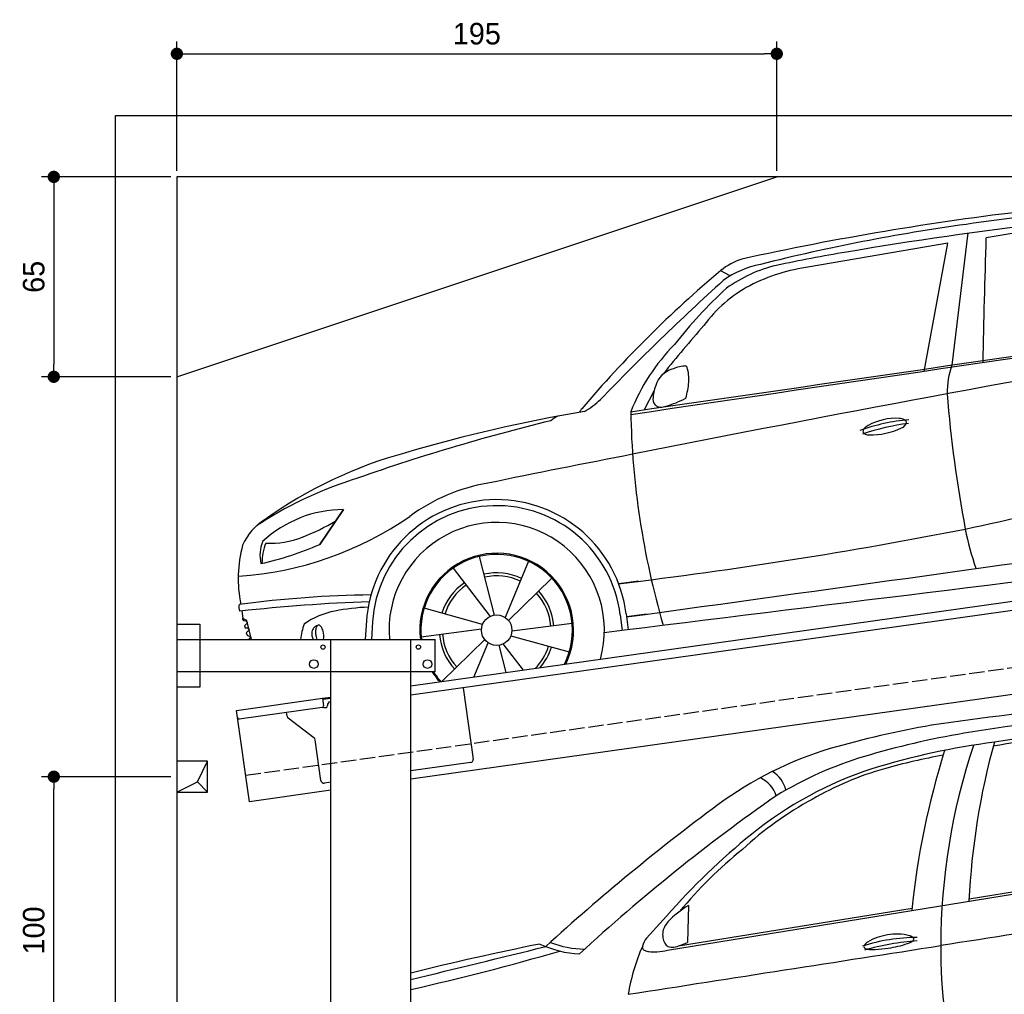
# Model space of a CAD drawing. Extents: x -511 to 5890, y -590 to 5111.
# Tile 3 of 4: x -511 to 2690, y 1943 to 5111. Entities that reach past the tile are written whole.
import ezdxf

# ---------------------------------------------------------------- set-up
doc = ezdxf.new("R2010")
doc.units = 0
doc.header["$LTSCALE"] = 10
doc.header["$MEASUREMENT"] = 0
doc.linetypes.add('GEN3', pattern=[6.25, 5, -1.25])
doc.layers.get('0').update_dxf_attribs({"linetype": 'CONTINUOUS'})
doc.layers.get('DEFPOINTS').update_dxf_attribs({"linetype": 'CONTINUOUS'})
for name, color, linetype in [('3', 6, 'GEN3'), ('AM_5', 3, 'CONTINUOUS'), ('BREAKTHROUGH', 1, 'CONTINUOUS'), ('CAR', 1, 'CONTINUOUS')]:
    doc.layers.add(name, color=color, linetype=linetype)
doc.layers.add('AM_0', color=7, linetype='CONTINUOUS', lineweight=30)
doc.dimstyles.new('KLAUS_DXF', dxfattribs={"dimscale": 20, "dimtxt": 3.5, "dimasz": 2, "dimexe": 2, "dimexo": 1, "dimgap": 1.5, "dimtad": 1, "dimlfac": 0.1, "dimdsep": 46, "dimtxsty": 'Standard', "dimblk": 'DOT', "dimcen": 2, "dimclrd": 256, "dimclre": 256, "dimclrt": 2, "dimadec": 0, "dimazin": 0, "dimtfac": 1, "dimtmove": 2, "dimatfit": 3, "dimfxl": 1, "dimtolj": 1, "dimarcsym": 0})

# ---------------------------------------------------------------- blocks, each defined once
blk = doc.blocks.new('_DOT')
at = {"color": 0, "linetype": 'ByBlock'}
blk.add_line((-0.5, 0), (-1, 0), dxfattribs=at)
at = {"color": 0, "linetype": 'ByBlock', "const_width": 0.5}
blk.add_lwpolyline([(-0.25, 0, 1), (0.25, 0, 1)], format="xyb", close=True, dxfattribs=at)
blk = doc.blocks.new('*D7')
at = {"layer": 'AM_5', "lineweight": -2, "transparency": 16777216}
for p, q in [((0, 4620), (0, 5040)), ((1950, 4620), (1950, 5040)), ((40, 5000), (1910, 5000))]:
    blk.add_line(p, q, dxfattribs=at)
at = {"layer": 'DEFPOINTS', "color": 0, "transparency": 16777216}
for p in [(1950, 5000), (0, 4600), (1950, 4600)]:
    blk.add_point(p, dxfattribs=at)
at = {"layer": 'AM_5', "lineweight": -2, "transparency": 16777216, "xscale": 40, "yscale": 40, "zscale": 40, "rotation": 180}
blk.add_blockref('_DOT', (0, 5000), dxfattribs=at)
at = {"layer": 'AM_5', "lineweight": -2, "transparency": 16777216, "xscale": 40, "yscale": 40, "zscale": 40}
blk.add_blockref('_DOT', (1950, 5000), dxfattribs=at)
at = {"layer": 'AM_5', "color": 2, "transparency": 16777216, "insert": (975, 5065), "char_height": 70, "attachment_point": 5}
blk.add_mtext('\\A1;195', dxfattribs=at)
blk = doc.blocks.new('*D4')
at = {"layer": 'AM_5', "lineweight": -2, "transparency": 16777216}
for p, q in [((-20, 4600), (-440, 4600)), ((-400, 4560), (-400, 3990)), ((-20, 3950), (-440, 3950))]:
    blk.add_line(p, q, dxfattribs=at)
at = {"layer": 'DEFPOINTS', "color": 0, "transparency": 16777216}
for p in [(0, 4600), (-400, 3950), (0, 3950)]:
    blk.add_point(p, dxfattribs=at)
at = {"layer": 'AM_5', "lineweight": -2, "transparency": 16777216, "xscale": 40, "yscale": 40, "zscale": 40}
for p, rotation in [((-400, 4600), 90), ((-400, 3950), 270)]:
    blk.add_blockref('_DOT', p, dxfattribs=dict(at, rotation=rotation))
at = {"layer": 'AM_5', "color": 2, "transparency": 16777216, "insert": (-465, 4275), "char_height": 70, "attachment_point": 5, "rotation": 90}
blk.add_mtext('\\A1;65', dxfattribs=at)
blk = doc.blocks.new('*D6')
at = {"layer": 'AM_5', "lineweight": -2, "transparency": 16777216}
for p, q in [((-20, 2650), (-440, 2650)), ((-400, 1690), (-400, 2610)), ((5280, 1650), (-440, 1650))]:
    blk.add_line(p, q, dxfattribs=at)
at = {"layer": 'DEFPOINTS', "color": 0, "transparency": 16777216}
for p in [(-400, 2650), (0, 2650), (5300, 1650)]:
    blk.add_point(p, dxfattribs=at)
at = {"layer": 'AM_5', "lineweight": -2, "transparency": 16777216, "xscale": 40, "yscale": 40, "zscale": 40}
for p, rotation in [((-400, 2650), 90), ((-400, 1650), 270)]:
    blk.add_blockref('_DOT', p, dxfattribs=dict(at, rotation=rotation))
at = {"layer": 'AM_5', "color": 2, "transparency": 16777216, "insert": (-465, 2150), "char_height": 70, "attachment_point": 5, "rotation": 90}
blk.add_mtext('\\A1;100', dxfattribs=at)
blk = doc.blocks.new('car_150_')
at = {"layer": 'CAR'}
for p, q in [((6796.4, 5203.8), (6747.9, 4773.8)), ((6731.9, 5170.4), (6283.3, 5089.2)), ((6657.9, 4752.4), (6731.9, 5170.4)), ((5993.7, 5075.5), (6021.3, 5060)), ((5779.9, 4680.9), (5749.1, 4620.8)), ((4697.5, 4174.8), (4774.2, 4288.5)), ((4774.2, 4288.5), (4697.5, 4174.8)), ((5267.2, 3949.5), (5216.9, 4139.6)), ((5131.5, 4101.3), (5253.2, 3945.1)), ((5377, 4125.1), (5302.6, 3941.6)), ((5313.4, 3931.7), (5452.9, 4070.3)), ((5734.4, 4063.7), (5670.2, 4054.4)), ((5228.7, 3918.3), (5038.9, 3969.8)), ((4445.5, 3956.2), (4449.3, 3931.7)), ((4848.5, 3866.9), (4853, 3943.8)), ((5676.1, 3953), (5682.6, 3903)), ((5695.3, 3956.7), (5702.3, 3904.6)), ((5761.2, 3956.2), (5696.7, 3946.7)), ((4463, 3925.5), (4449.3, 3931.7)), ((4449.3, 3931.7), (4452, 3925)), ((4452, 3925), (4459.8, 3924.7)), ((4464.6, 3918.3), (4455.1, 3908.2)), ((4455.1, 3908.2), (4457.8, 3901.6)), ((4459.8, 3924.7), (4464.6, 3918.3)), ((4478.1, 3864), (4463, 3925.5)), ((4871, 3924.2), (4867.7, 3867.1)), ((5520.5, 3924.4), (5324.3, 3897.1)), ((4457.8, 3901.6), (4465.7, 3901.2)), ((4470.4, 3894.8), (4461, 3884.8)), ((4461, 3884.8), (4463.7, 3878.2)), ((4463.7, 3878.2), (4475.9, 3872.9)), ((4465.7, 3901.2), (4470.4, 3894.8)), ((4475.9, 3872.9), (4467.9, 3864)), ((5029.4, 3876.7), (5225.5, 3904)), ((5321.2, 3882.8), (5511, 3831.3)), ((5236.4, 3869.4), (5098.3, 3732.1)), ((5201.8, 3747.5), (5247.2, 3859.5)), ((5282.7, 3851.6), (5306.1, 3763)), ((5362.6, 3771.4), (5296.6, 3856))]:
    blk.add_line(p, q, dxfattribs=at)
blk.add_circle((5274.9, 3900.5), 49.6, dxfattribs=at)
for centre, radius, start, end in [((8216.2, -4395.3), 9749.4, 97.20385, 102.76559), ((7267.2, 2410), 2861.4, 91.5888, 99.5973), ((7700.2, -972.4), 6270.2, 98.34597, 104.56736), ((8429.3, -6127.4), 11446.6, 96.89207, 100.20254), ((7161.2, 3642), 1575.9, 85.6651, 101.1917), ((39858.1, 4386.9), 33012.5, 178.60952, 179.3128), ((7621.9, -1659), 6905.9, 100.17643, 102.09801), ((6136, 4901.5), 224.2, 109.2914, 129.2265), ((6184.6, 4793.7), 308.7, 101.4724, 126.1224), ((6283.6, 4651.5), 455.2, 103.8633, 126.4703), ((6365.6, 4498.6), 596.3, 97.9357, 117.7041), ((8465.3, 2179.1), 3807, 130.4721, 140.0759), ((11422.2, -856.6), 8011.1, 132.57154, 136.55005), ((6302.1, 4635), 446.1, 118.625, 144.1707), ((7071.5, 3884.4), 1550.6, 133.0482, 142.2714), ((-179770.6, 1219418.7), 1228882.2, 278.680842, 278.7837337), ((156114.2, -957539.7), 973829.2, 98.7571513, 98.8849622), ((9226.8, 2055.5), 4343.9, 139.1606, 141.8628), ((6330.1, 4368.7), 671.6, 136.2307, 158.5679), ((21949.4, -73933.5), 80072.8, 100.283145, 101.699624), ((6999.9, 4686.4), 266.7, 160.872, 181.3417), ((5859.6, 4679.9), 76.3, 106.7666, 164.7431), ((5899.7, 4603.5), 161.9, 97.7335, 112.5874), ((5879.7, 4755.9), 8.2, 23.0281, 102.6917), ((5747.8, 4717.2), 145.6, 357.8577, 16.7318), ((5529.3, 4750.5), 366.1, 345.6066, 353.9228), ((5900.6, 4653.3), 123.8, 157.8583, 179.0382), ((10709.6, 5018.8), 3990.7, 184.8669, 191.2383), ((5416.9, 4848.6), 272.5, 300.3856, 314.0642), ((5801.6, 4654.1), 24.9, 177.0541, 236.8981), ((5733, 4934.3), 313.5, 286.0229, 298.7722), ((6394, -177.9), 4864.4, 99.9359, 106.9747), ((5559, 4606.9), 20.3, 155.8816, 169.1326), ((5631.2, 4554.2), 109.3, 141.451, 146.0842), ((8367.1, 4684.5), 2663.1, 181.5152, 196.6676), ((5803.2, 4661.7), 32.2, 242.0008, 267.3308), ((5798.9, 4692), 62.5, 272.5246, 289.2679), ((7113, -2000.8), 6791.2, 104.21356, 109.92739), ((5540, 4464.7), 151, 118.4221, 128.7303), ((6670.3, 3965.1), 632.9, 95.579, 110.3249), ((6708.5, 3843), 746.7, 97.7602, 109.4871), ((6568.7, 4414.4), 185, 87.3163, 119.5141), ((6573.6, 4546.3), 53, 66.7111, 85.9906), ((6577.2, 4591.9), 25.3, 289.8433, 350.2348), ((6575.7, 4568.5), 32.6, 35.9767, 54.5887), ((6490.2, 4549.2), 30.7, 151.0557, 169.95), ((6480.5, 4570.5), 25.9, 217.8921, 269.4821), ((6506.6, 4524.6), 58.5, 119.7669, 137.5574), ((6482.8, 4781.8), 237.2, 269.3603, 295.7229), ((5359.4, 3099.2), 1428.4, 105.5872, 126.0351), ((12376.4, -28735.2), 33872.8, 101.34645, 102.15837), ((4990.9, 12445.1), 8400.2, 282.40466, 288.48915), ((5188.5, 3200.7), 1245.8, 108.2512, 124.0417), ((5345.8, 3793.3), 593.7, 100.0454, 126.8925), ((5274.9, 3900.5), 424.2, 7.6054, 174.1435), ((5274.9, 3900.5), 404.6, 7.4461, 176.652), ((4353.9, 5168.2), 1101.8, 274.2319, 305.224), ((4778.5, 3899.4), 389.1, 90.6373, 133.2366), ((4616.2, 4097.6), 184.3, 121.7752, 156.7402), ((4320.7, 4974.2), 840.2, 292.3926, 300.6706), ((5274.9, 3900.5), 350, 344.7595, 185.4081), ((3701.2, 19416), 15487.2, 277.30394, 281.52464), ((-69137.9, 518966.8), 520428.6, 278.267453, 278.484375), ((7635, 4407.6), 856, 191.2224, 200.0816), ((4534.4, 4470.7), 293.3, 267.5474, 291.2742), ((4856.9, 4064.5), 423.5, 165.5265, 191.8183), ((4623, 4138.7), 119.5, 158.0853, 193.4252), ((4277.2, 5112.6), 1027.7, 282.9109, 294.1422), ((4696, 4113), 185.8, 159.6226, 180.3936), ((173057.5, -1264261), 1279160.9, 97.4264657, 97.5211744), ((5274.9, 3900.5), 250, 334.2204, 187.3999), ((5274.9, 3900.5), 246.4, 333.6424, 187.5031), ((5274.9, 3900.5), 186.2, 64.7762, 103.2667), ((5274.9, 3900.5), 176.5, 64.6018, 103.1816), ((5274.9, 3900.5), 186.2, 124.7762, 163.2667), ((5274.9, 3900.5), 176.5, 124.6018, 163.1816), ((4935.7, 490.7), 3521.8, 91.1402, 98.1284), ((5274.9, 3900.5), 176.5, 4.6018, 43.1816), ((5274.9, 3900.5), 186.2, 4.7762, 43.2667), ((4457.7, 3968.2), 21.9, 156.0253, 215.5065), ((5100.5, -1590), 5584.7, 92.4658, 96.7928), ((4909.4, 3121.2), 852.6, 93.5331, 100.8848), ((4804.9, 3689.4), 274.9, 101.8547, 124.6689), ((4946.4, 3824.2), 311.6, 162.9655, 172.4296), ((4702.3, 3885.2), 28.4, 136.35, 161.8898), ((4699.3, 3888), 24.3, 113.9436, 136.2238), ((4708.6, 3896.5), 21.9, 145.4633, 168.3153), ((4702.1, 3879.8), 32.9, 102.813, 112.5103), ((4696.8, 3904.8), 7.4, 97.978, 146.3523), ((4696.2, 3905.6), 6.59, 69.3345, 94.1197), ((4693.5, 3899.8), 13, 38.8092, 67.045), ((4670.8, 3882.5), 41.5, 14.0645, 37.7939), ((4706.9, 3883.7), 33.3, 161.8485, 190.6099), ((4706.9, 3883.5), 33.2, 190.3051, 212.5403), ((4736, 3890.2), 49.9, 167.6521, 183.0515), ((4753.3, 3890.4), 67.3, 182.6018, 194.1691), ((4743, 3887.7), 56.6, 194.0389, 202.8793), ((4652, 3875.5), 61.4, 351.0027, 16.1502), ((5274.9, 3900.5), 186.2, 184.7762, 223.2667), ((5274.9, 3900.5), 176.5, 184.6018, 223.1816), ((5274.9, 3900.5), 176.5, 315.6124, 343.1816), ((5274.9, 3900.5), 186.2, 319.3932, 343.2667), ((5274.9, 3900.5), 250, 213.2019, 222.6786), ((5274.9, 3900.5), 246.4, 213.7482, 223.2566), ((5274.9, 3900.5), 350, 217.4387, 217.626)]:
    blk.add_arc(centre, radius, start, end, dxfattribs=at)
blk.add_spline([(4452, 3925), (4450.8, 3925.8), (4449.5, 3930), (4449.3, 3931.7)], degree=3, dxfattribs=at)
blk = doc.blocks.new('Car_155EG')
at = {"layer": 'CAR'}
for p, q in [((15664.7, 4410.1), (17534.5, 4714.5)), ((16645.2, 4577.5), (17534.5, 4722.1)), ((15700.8, 4423.8), (16459.6, 4547.3)), ((15732.6, 4555.4), (15729.1, 4435.2)), ((15661.5, 4521.2), (15596.6, 4449.6))]:
    blk.add_line(p, q, dxfattribs=at)
for centre, radius, start, end in [((18694, -10124.2), 15419.6, 94.3124, 98.09634), ((18136.2, -4245.6), 9481.6, 93.63867, 99.15042), ((17983.9, -2413.4), 7592.3, 94.25827, 99.55699), ((17989.7, -2941), 8126.3, 94.03951, 98.9395), ((17181.1, 1529.7), 3671.6, 100.3364, 105.6022), ((17071.4, 2484.2), 2668.2, 99.5574, 106.7064), ((16553, 3894.1), 1225.8, 107.0523, 126.2645), ((17053.6, 2630.9), 2477.3, 97.577, 107.0059), ((19062.4, 4274.6), 2617.4, 162.5629, 174.1779), ((18616.5, 4422.9), 2063.7, 161.5582, 179.9355), ((18991.4, 4460.3), 2349.5, 164.5389, 177.3165), ((16658.8, 3859.4), 1232.4, 106.7137, 121.3158), ((16970.3, 2842.2), 2239.8, 100.529, 105.5624), ((16717.7, 3819), 1243.3, 108.2158, 128.8281), ((16635.6, 4047.9), 988.5, 105.6005, 120.4227), ((15925.5, 4881.6), 97.7, 18.2901, 65.1227), ((15959.6, 4911.8), 91.5, 12.0243, 59.9294), ((19521.9, -104.2), 6118.9, 124.93127, 132.61896), ((16645.7, 3949.3), 1079.5, 118.2359, 133.1018), ((20035.4, -796.8), 7068, 126.5325, 132.40751), ((17404.1, 2987.6), 2321.4, 129.1602, 138.651), ((16765.4, 3663.5), 1374.2, 128.5808, 140.5892), ((51615.9, -218834.6), 225996.3, 98.673598, 98.925442), ((15898, 4279), 322.2, 120.9017, 136.2121), ((15718.8, 4454.8), 71.2, 138.1205, 162.7296), ((15664.2, 4398.3), 84.9, 142.7873, 163.0255), ((15703.1, 4461), 54.4, 164.0156, 185.85), ((15707.3, 4460.6), 58.6, 185.0661, 203.9084), ((16485.2, 3817.9), 634, 90.7918, 107.1893), ((16403.2, 4288.9), 172.3, 97.9638, 120.9901), ((16409.8, 4299), 163.5, 75.3886, 100.7489), ((16439, 4418), 41, 58.2109, 72.922), ((16452.1, 4439.7), 15.6, 45.0481, 57.1734), ((16457.7, 4445.1), 7.84, 22.96, 45.932), ((17219.1, -5310.3), 9937.6, 101.42828, 103.91192), ((-69903.6, 351831.3), 357697.6, 283.702793, 283.775179), ((15389.6, 4718.9), 320.6, 244.2014, 268.0559), ((15398.9, 4734.1), 320.2, 248.9292, 269.3862), ((-61705179.6, 395789156.2), 400568503, 278.863605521, 278.863752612), ((16191.1, 4157.6), 663.4, 156.4501, 170.5305), ((15595.7, 4420.5), 12.9, 168.7303, 201.81), ((15683.2, 4449.2), 31.9, 202.8257, 231.4045), ((15678.1, 4445.5), 25.9, 235.0426, 272.241), ((15676.5, 4491.4), 71.8, 272.1557, 289.795), ((15583.4, 4757.4), 353.6, 289.381, 294.3343), ((16312.4, 4422), 9.3, 148.8786, 180.7463), ((16309.5, 4422.3), 6.43, 183.6165, 232.5438), ((16525.4, 3645.1), 796.5, 93.5771, 106.1108), ((16332.1, 4408.5), 33.2, 122.0402, 146.5393), ((16318, 4434.5), 21.3, 234.3825, 263.3833), ((16320.9, 4784), 372.1, 272.8573, 279.4841), ((16338.1, 4740.8), 326.8, 277.7429, 289.0217), ((16418.5, 4507.5), 80.1, 289.0194, 299.7625), ((16446.9, 4457.7), 22.8, 300.3042, 315.7052), ((16457.4, 4447.4), 8.11, 315.9856, 344.4209), ((16460.3, 4446.3), 5.01, 347.947, 21.7566), ((18120.9, 4405.1), 1568.2, 179.2666, 195.413), ((13096.7, 12003.7), 7913.4, 282.65065, 286.27288), ((15596.5, 4422.3), 14.4, 207.0634, 249.4938), ((15608.2, 4449.9), 44.3, 247.8316, 263.7552), ((15620.5, 4563.7), 158.8, 263.7976, 273.7823), ((15616.4, 4624.8), 220, 273.791, 282.6779), ((16332.5, 4529.3), 117.2, 261.5605, 273.3561)]:
    blk.add_arc(centre, radius, start, end, dxfattribs=at)

msp = doc.modelspace()

# ---------------------------------------------------------------- linework, layer by layer
for p, q in [((-199.991, 4800), (5499.993, 4800)), ((-199.991, -300), (-199.991, 4800)), ((5300, 4600), (0, 4600)), ((0, 4600), (0, -50)), ((0, 3950), (1950, 4600)), ((760, 2945.181), (3238.84, 3293.559)), ((3245.986, 3264.269), (760, 2914.886)), ((0, 3146.226), (75, 3146.226)), ((75, 3146.226), (75, 2941.226)), ((0, 3096.226), (840, 3096.226)), ((500, 1676.226), (500, 3096.226)), ((760, -43.774), (760, 3096.226)), ((840, 2991.226), (840, 3096.226)), ((3464.724, 3022.357), (760, 2642.233)), ((840, 2991.226), (0, 2991.226)), ((75, 2941.226), (0, 2941.226)), ((930.739, 2938.882), (963.305, 2707.159)), ((193.765, 2865.602), (473.516, 2904.919)), ((473.516, 2904.919), (500, 2908.641)), ((473.516, 2904.919), (476.995, 2880.162)), ((500, 2904.601), (474.073, 2900.957)), ((489.513, 2880.911), (489.374, 2881.901)), ((497.885, 2893.196), (500, 2893.493)), ((235.517, 2568.522), (193.765, 2865.602)), ((472.74, 2874.515), (202.892, 2836.59)), ((358.034, 2846.419), (356.383, 2858.162)), ((480.306, 2874.568), (485.257, 2875.264)), ((445.657, 2776.723), (361.918, 2839.825)), ((468.171, 2637.573), (449.542, 2770.128)), ((954.794, 2695.865), (760, 2668.488)), ((500, 2631.948), (479.466, 2629.062)), ((500, 2605.692), (235.517, 2568.522))]:
    msp.add_line(p, q)
for centre, radius in [((475, 3071.226), 7), ((785, 3071.226), 7), ((445, 3016.226), 14), ((815, 3016.226), 14)]:
    msp.add_circle(centre, radius)
for centre, radius, start, end in [((484.561, 2880.215), 5, 278, 8), ((499.276, 2883.293), 10, 98, 188), ((472.044, 2879.466), 5, 278, 8), ((479.61, 2879.519), 5, 221.236717, 278), ((202.196, 2841.541), 5, 188, 278), ((367.936, 2847.811), 10, 188, 233), ((439.64, 2768.734), 10, 8, 53), ((953.403, 2705.768), 10, 278, 8), ((478.074, 2638.965), 10, 188, 278)]:
    msp.add_arc(centre, radius, start, end)
at = {"layer": '3'}
msp.add_line((223.409, 2654.675), (5230.817, 3358.42), dxfattribs=at)
at = {"layer": 'BREAKTHROUGH'}
for p, q in [((67.373, 2632.953), (100, 2700)), ((0, 2600), (67.373, 2632.953)), ((67.154, 2632.846), (100, 2600))]:
    msp.add_line(p, q, dxfattribs=at)
msp.add_lwpolyline([(100, 2700), (0, 2700), (0, 2600), (100, 2600)], close=True, dxfattribs=at)

# ---------------------------------------------------------------- block references
at = {"layer": 'AM_0', "rotation": 359.5505213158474}
msp.add_blockref('car_150_', (-4265.788, -732.568), dxfattribs=at)
at = {"layer": 'AM_0'}
msp.add_blockref('Car_155EG', (-14069.764, -2324.214), dxfattribs=at)

# ---------------------------------------------------------------- dimensions: what is measured, and where the dimension line sits
at = {"layer": 'AM_5'}
dim = msp.add_linear_dim(base=(1950, 5000), p1=(0, 4600), p2=(1950, 4600), dimstyle='KLAUS_DXF', override={"dimtzin": 7}, dxfattribs=at)
dim.commit()
dim.dimension.update_dxf_attribs({"geometry": '*D7', "text_midpoint": (975, 5065)})
for base, p1, p2, override, picture, middle in [((-399.991, 3950), (0, 4600), (0, 3950), {"dimtol": 0, "dimlim": 0, "dimtp": 0, "dimtm": 0, "dimtfac": 1, "dimtdec": 2, "dimtolj": 1, "dimtzin": 7}, '*D4', (-464.991, 4275)), ((-399.991, 2650), (5300, 1650), (0, 2650), {"dimpost": '', "dimtol": 0, "dimlim": 0, "dimtp": 0, "dimtm": 0, "dimtfac": 1, "dimtdec": 2, "dimtolj": 1, "dimtzin": 7}, '*D6', (-464.991, 2150))]:
    dim = msp.add_linear_dim(base=base, p1=p1, p2=p2, angle=90, dimstyle='KLAUS_DXF', override=override, dxfattribs=at)
    dim.commit()
    dim.dimension.update_dxf_attribs({"geometry": picture, "text_midpoint": middle})

doc.saveas('drawing.dxf')
